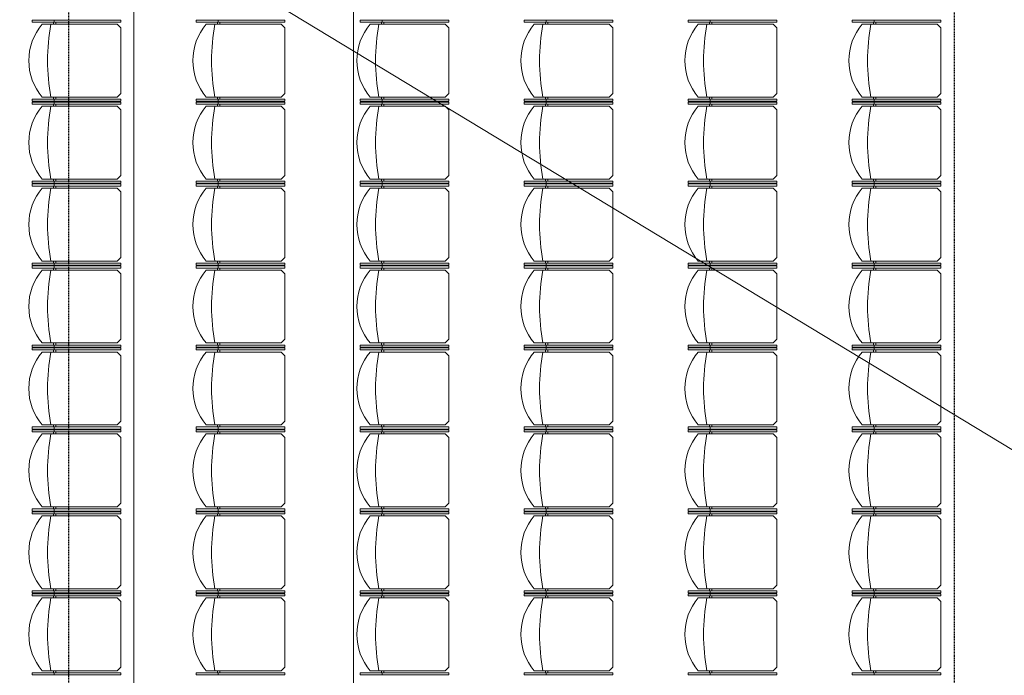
# Model space of a CAD drawing. Header units: millimetres. Extents: x -80560 to 110805, y -11020 to 52719.
# Tile 111 of 184: x 66996 to 73000, y 24387 to 28387. Entities that reach past the tile are written whole.
import ezdxf

# ---------------------------------------------------------------- set-up
doc = ezdxf.new("R2010")
doc.units = ezdxf.units.MM
doc.linetypes.add('CENTER2', pattern=[20, 8, -4, 4, -4])
doc.linetypes.add('DASHED2', pattern=[6, 4, -2])
for name, color, linetype, lineweight in [('A-ANNO-DIMS', 211, 'Continuous', 9), ('A-ANNO-DIMS-100', 211, 'Continuous', 9), ('A-DETL', 90, 'Continuous', 18), ('A-DETL-HDLN', 90, 'DASHED2', 18), ('A-DETL-MBND', 5, 'Continuous', 18), ('I-FURN', 30, 'Continuous', 18), ('S-GRID', 1, 'Continuous', 9)]:
    doc.layers.add(name, color=color, linetype=linetype, lineweight=lineweight)
doc.styles.add('Arial_5', font='arial.ttf', dxfattribs={"width": 0.7, "height": 180})
doc.dimstyles.new('n3o_1_8', dxfattribs={"dimscale": 304.8, "dimtxt": 183.646692, "dimasz": 0.492126, "dimexe": 0.246063, "dimexo": 0.0625, "dimgap": 0.032808, "dimtad": 1, "dimdec": 0, "dimdsep": 46, "dimtxsty": 'Arial_5', "dimblk1": 'OBLIQUE', "dimblk2": 'OBLIQUE', "dimsah": 1, "dimcen": 0.09, "dimdle": 0.246063, "dimazin": 0, "dimtfac": 1, "dimtdec": 4, "dimtix": 1, "dimtmove": 0, "dimatfit": 3, "dimfxl": 0.246063, "dimfxlon": 1, "dimtvp": 1, "dimtolj": 1, "dimtzin": 0, "dimarcsym": 2})

# ---------------------------------------------------------------- blocks, each defined once
blk = doc.blocks.new('Stacking-Chair-KI-Maestro _1_ - Seat _ Back Cushion-V2-DO_01 eerste verdieping')
at = {"layer": 'A-DETL-MBND'}
for p, q in [((-234.9, 259.2), (-247.6, 259.2)), ((-247.6, 259.2), (-247.6, -280.5)), ((-234.9, 259.2), (-234.9, -280.5)), ((235, 259.2), (247.7, 259.2)), ((235, 259.2), (235, -280.5)), ((247.7, 259.2), (247.7, -280.5)), ((-222.3, 199.1), (-222.3, -258.1)), ((222.3, 199.1), (222.3, -258.1)), ((-234.9, 125.9), (-247.6, 125.9)), ((-234.9, 129.4), (-222.3, 129.4)), ((235, 129.4), (222.3, 129.4)), ((235, 125.9), (247.7, 125.9)), ((-234.9, 116.7), (-222.3, 116.7)), ((235, 116.7), (222.3, 116.7)), ((-234.9, -280.5), (-247.6, -280.5)), ((-222.3, -258.1), (-199.9, -280.5)), ((-199.9, -280.5), (199.9, -280.5)), ((222.3, -258.1), (199.9, -280.5)), ((235, -280.5), (247.7, -280.5))]:
    blk.add_line(p, q, dxfattribs=at)
for centre, radius, start, end in [((0, -63.5), 344.1, 90, 130.24326), ((0, -63.5), 344.1, 49.75674, 90), ((0, -1041.2), 1207.5, 90, 100.60986), ((0, -1041.2), 1207.5, 79.39014, 90)]:
    blk.add_arc(centre, radius, start, end, dxfattribs=at)
blk = doc.blocks.new('DIMBLOCK307-DO_01 eerste verdieping')
at = {"layer": 'A-ANNO-DIMS-100'}
for p, q in [((67691.8, 35050), (67616.8, 35125)), ((67616.8, 35050), (67766.8, 35050)), ((67691.8, 35050), (67616.8, 35050)), ((67691.8, 22885), (67691.8, 35050)), ((67691.8, 35050), (67766.8, 34975)), ((67691.8, 22885), (67616.8, 22960)), ((67616.8, 22885), (67766.8, 22885)), ((67691.8, 22885), (67616.8, 22885)), ((67691.8, 22885), (67766.8, 22810))]:
    blk.add_line(p, q, dxfattribs=at)
at = {"layer": 'A-ANNO-DIMS-100', "color": 0, "insert": (67448.1, 28727.3), "char_height": 180, "width": 576.368, "attachment_point": 1, "rotation": 90, "line_spacing_factor": 0.941778, "style": 'Arial_5'}
blk.add_mtext('12165', dxfattribs=at)
blk = doc.blocks.new('_Oblique')
at = {"color": 0, "linetype": 'ByBlock', "lineweight": -2}
blk.add_line((-0.5, -0.5), (0.5, 0.5), dxfattribs=at)

msp = doc.modelspace()

# ---------------------------------------------------------------- linework, layer by layer
at = {"layer": 'A-DETL'}
msp.add_line((58050.8, 34850.7), (77789.8, 22890), dxfattribs=at)
at = {"layer": 'A-DETL-HDLN'}
msp.add_line((69032.3, 35000), (69032.3, 22800), dxfattribs=at)
at = {"layer": 'S-GRID', "linetype": 'CENTER2', "lineweight": 25}
for p, q in [((67294.8, 4383.3), (67294.8, 52119.1)), ((72694.8, 4383.3), (72694.8, 52119.1))]:
    msp.add_line(p, q, dxfattribs=at)

# ---------------------------------------------------------------- block references
at = {"layer": 'I-FURN', "rotation": 89.9999999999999}
for p in [(67332, 28137.5), (68332, 28137.5), (69332, 28137.5), (70332, 28137.5), (71332, 28137.5), (72332, 28137.5), (67332, 27637.5), (68332, 27637.5), (69332, 27637.5), (70332, 27637.5), (71332, 27637.5), (72332, 27637.5), (67332, 27137.5), (68332, 27137.5), (69332, 27137.5), (70332, 27137.5), (71332, 27137.5), (72332, 27137.5), (67332, 26637.5), (68332, 26637.5), (69332, 26637.5), (70332, 26637.5), (71332, 26637.5), (72332, 26637.5), (67332, 26137.5), (68332, 26137.5), (69332, 26137.5), (70332, 26137.5), (71332, 26137.5), (72332, 26137.5), (67332, 25637.5), (68332, 25637.5), (69332, 25637.5), (70332, 25637.5), (71332, 25637.5), (72332, 25637.5), (67332, 25137.5), (68332, 25137.5), (69332, 25137.5), (70332, 25137.5), (71332, 25137.5), (72332, 25137.5), (67332, 24637.5), (68332, 24637.5), (69332, 24637.5), (70332, 24637.5), (71332, 24637.5), (72332, 24637.5)]:
    msp.add_blockref('Stacking-Chair-KI-Maestro _1_ - Seat _ Back Cushion-V2-DO_01 eerste verdieping', p, dxfattribs=at)

# ---------------------------------------------------------------- dimensions: what is measured, and where the dimension line sits
at = {"layer": 'A-ANNO-DIMS'}
dim = msp.add_linear_dim(base=(67691.8, 35050), p1=(67616.8, 22885), p2=(67616.8, 35050), angle=90, dimstyle='n3o_1_8', override={"dimpost": '<>', "dimfxl": 12165}, dxfattribs=at)
dim.commit()
dim.dimension.update_dxf_attribs({"geometry": 'DIMBLOCK307-DO_01 eerste verdieping', "text_midpoint": (67589.9, 28967.5)})

doc.saveas('drawing.dxf')
